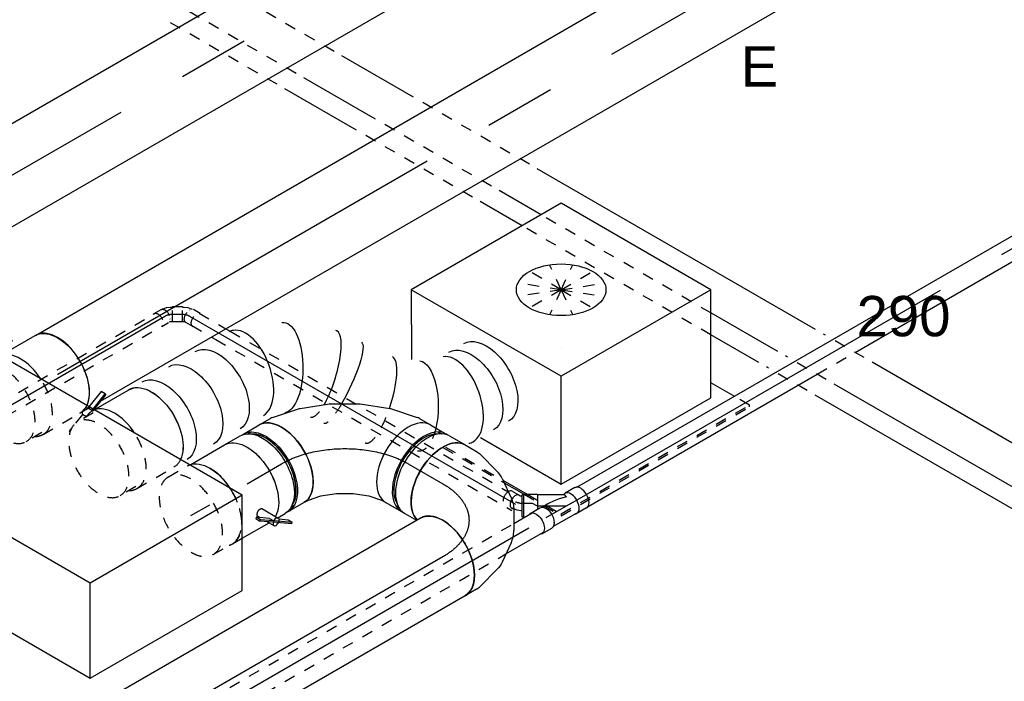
# Model space of a CAD drawing. Extents: x -329828 to 339781, y -55429 to 69176.
# Tile 58 of 140: x -36233 to -34035, y 35818 to 37294. Entities that reach past the tile are written whole.
import ezdxf
from ezdxf.enums import TextEntityAlignment as Align

# ---------------------------------------------------------------- set-up
doc = ezdxf.new("R2010")
doc.units = 0
doc.header["$LTSCALE"] = 50
doc.linetypes.add('CENTER2', pattern=[28.575, 19.05, -3.175, 3.175, -3.175])
doc.linetypes.add('STREEPJES', pattern=[0.1, 0.05, -0.05])
doc.layers.get('0').update_dxf_attribs({"linetype": 'CONTINUOUS'})
for name, color, linetype in [('EL6131--', 2, 'CONTINUOUS'), ('EM6131--', 1, 'CONTINUOUS'), ('WL524---_D', 153, 'CONTINUOUS'), ('WL524---_HARTLIJN', 8, 'CONTINUOUS'), ('WL570---_TOEVOER', 3, 'CONTINUOUS'), ('WL570---_TOEVOER_HL', 8, 'CONTINUOUS'), ('WL570---_TOEVOER_RST', 2, 'CONTINUOUS'), ('WL570---_TOEVOER_RST_HL', 1, 'CONTINUOUS'), ('WL5911--_D', 2, 'CONTINUOUS'), ('WM570---_TOEVOER_PR', 1, 'CONTINUOUS'), ('WM570---_TOEVOER_RST_PR', 1, 'CONTINUOUS')]:
    doc.layers.add(name, color=color, linetype=linetype)
doc.styles.add('BURO-018', font='ARIAL.TTF', dxfattribs={"height": 90})
doc.styles.add('BURO-025', font='ARIAL.TTF', dxfattribs={"height": 125})

# ---------------------------------------------------------------- blocks, each defined once
blk = doc.blocks.new('*U662')
at = {"color": 0, "ltscale": 10}
for p, q in [((12.2, 63.6, -4715), (1184.2, 63.6, -4715)), ((1329.6, 63.6, -4715), (1452.6, 63.6, -4715)), ((1939.5, 63.6, -4715), (2047.7, 63.6, -4715)), ((2366.3, 63.6, -4715), (2551.2, 63.6, -4715)), ((36.7, 21.2, -4715), (1159.7, 21.2, -4715)), ((1305.1, 21.2, -4715), (1477.1, 21.2, -4715)), ((1915, 21.2, -4715), (2023.2, 21.2, -4715)), ((2341.8, 21.2, -4715), (2526.7, 21.2, -4715)), ((-12.2, -63.6, -4715), (1110.8, -63.6, -4715)), ((1256.1, -63.6, -4715), (1974.2, -63.6, -4715)), ((2292.8, -63.6, -4715), (2477.7, -63.6, -4715))]:
    blk.add_line(p, q, dxfattribs=at)
at = {"color": 0, "linetype": 'STREEPJES', "ltscale": 10}
for p, q in [((1204.2, 63.6, -4715), (1309.6, 63.6, -4715)), ((1452.6, 63.6, -4715), (1939.5, 63.6, -4715)), ((2067.7, 63.6, -4715), (2346.3, 63.6, -4715)), ((2571.2, 63.6, -4715), (2849.8, 63.6, -4715)), ((1179.7, 21.2, -4715), (1285.1, 21.2, -4715)), ((1477.1, 21.2, -4715), (1915, 21.2, -4715)), ((2043.2, 21.2, -4715), (2321.8, 21.2, -4715)), ((2546.7, 21.2, -4715), (2825.3, 21.2, -4715)), ((1130.8, -63.6, -4715), (1236.1, -63.6, -4715)), ((1994.2, -63.6, -4715), (2272.8, -63.6, -4715)), ((2497.7, -63.6, -4715), (2776.3, -63.6, -4715))]:
    blk.add_line(p, q, dxfattribs=at)
at = {"layer": 'EM6131--', "color": 1, "style": 'BURO-018'}
blk.add_attdef('POSNR', text='', height=90, dxfattribs=at).set_placement((0, 0), align=Align.MIDDLE)
blk = doc.blocks.new('*U787')
at = {"color": 0, "ltscale": 10}
for p, q in [((29.9, 25, -4332.5), (8803.5, 25, -4332.5)), ((29.9, -25, -4332.5), (620.2, -25, -4332.5)), ((718.1, -25, -4332.5), (8803.5, -25, -4332.5))]:
    blk.add_line(p, q, dxfattribs=at)
at = {"color": 8, "linetype": 'STREEPJES', "ltscale": 10}
blk.add_line((620.2, -25, -4332.5), (718.1, -25, -4332.5), dxfattribs=at)
at = {"layer": 'WL524---_HARTLIJN', "linetype": 'CENTER2'}
blk.add_line((0, 0, -4332.5), (8824.2, 0, -4332.5), dxfattribs=at)
at = {"layer": 'WL524---_D', "color": 1, "style": 'BURO-018'}
blk.add_attdef('POSNR', text='', height=90, dxfattribs=at).set_placement((0, 0), align=Align.MIDDLE)
blk = doc.blocks.new('*U797')
at = {"color": 8, "linetype": 'STREEPJES', "ltscale": 10}
for p, q in [((15, 16, -3741), (84.4, 16, -3741)), ((95.5, 16, -3741), (811.7, 16, -3741)), ((15, -16, -3741), (65.9, -16, -3741)), ((76.8, -16, -3741), (839.8, -16, -3741))]:
    blk.add_line(p, q, dxfattribs=at)
at = {"color": 0, "ltscale": 10}
for p, q in [((84.4, 16, -3741), (95.5, 16, -3741)), ((65.9, -16, -3741), (76.8, -16, -3741))]:
    blk.add_line(p, q, dxfattribs=at)
at = {"layer": 'WL524---_HARTLIJN', "linetype": 'CENTER2'}
blk.add_line((0, 0, -3741), (839.8, 0, -3741), dxfattribs=at)
at = {"layer": 'WL524---_D', "color": 1, "style": 'BURO-018'}
blk.add_attdef('POSNR', text='', height=90, dxfattribs=at).set_placement((0, 0), align=Align.MIDDLE)
blk = doc.blocks.new('*U798')
at = {"color": 8, "linetype": 'STREEPJES', "ltscale": 10}
for p, q in [((4111.7, 25, -9124.1), (6643.6, 25, -9124.1)), ((4124.7, -25, -9124.1), (6594.5, -25, -9124.1))]:
    blk.add_line(p, q, dxfattribs=at)
at = {"color": 0, "ltscale": 10}
for p, q in [((6643.6, 25, -9124.1), (6691.2, 25, -9124.1)), ((6594.5, -25, -9124.1), (6691.2, -25, -9124.1))]:
    blk.add_line(p, q, dxfattribs=at)
at = {"layer": 'WL524---_HARTLIJN', "linetype": 'CENTER2'}
blk.add_line((0, 0, -9124.1), (6711.8, 0, -9124.1), dxfattribs=at)
at = {"layer": 'WL524---_D', "color": 1, "style": 'BURO-018'}
blk.add_attdef('POSNR', text='', height=90, dxfattribs=at).set_placement((0, 0), align=Align.MIDDLE)
blk = doc.blocks.new('*U799')
at = {"color": 0, "ltscale": 10}
for p, q in [((-7.9, 16, -4344.6), (-5.1, 16, -4344.6)), ((-5, 16, -4344.6), (3, 14.8, -4344.6)), ((3, 14.8, -4344.6), (3.3, 14.7, -4344.6)), ((3.3, 14.7, -4344.6), (10.6, 12.2, -4344.6)), ((-7.5, -16, -4344.6), (-4.4, -16.5, -4344.6)), ((-4.4, -16.5, -4344.6), (-2.2, -17.2, -4344.6)), ((-2.2, -17.2, -4344.6), (-1.5, -17.6, -4344.6)), ((14.2, -27.6, -4344.6), (-1.3, -18.6, -4344.6))]:
    blk.add_line(p, q, dxfattribs=at)
at = {"color": 8, "linetype": 'STREEPJES', "ltscale": 10}
for q in [(10.7, 12.2, -4344.6), (14.5, 10.1, -4344.6)]:
    blk.add_line((11.4, 11.9, -4344.6), q, dxfattribs=at)
for centre, start_param, end_param in [((7.1, -4.1, -4344.6), 4.679547, 6.59303), ((22.6, -13.1, -4344.6), 3.96055, 6.283185)]:
    blk.add_ellipse(centre, major_axis=(8.4, 14.5), ratio=0.57735, start_param=start_param, end_param=end_param, dxfattribs=at)
at = {"color": 0, "ltscale": 10}
for centre, start_param, end_param in [((7.1, -4.1, -4344.6), 2.879075, 4.679547), ((22.6, -13.1, -4344.6), 3.141593, 3.96055)]:
    blk.add_ellipse(centre, major_axis=(8.4, 14.5), ratio=0.57735, start_param=start_param, end_param=end_param, dxfattribs=at)
at = {"layer": 'WL524---_HARTLIJN', "linetype": 'CENTER2'}
blk.add_line((-31, 0, -4344.6), (-9.2, 0, -4344.6), dxfattribs=at)
at = {"layer": 'WL524---_HARTLIJN', "linetype": 'CENTER2', "extrusion": (-1.2326e-32, 1.92271e-48, -1)}
blk.add_ellipse((-9.2, -12.8, -4344.6), major_axis=(-22.2, 0), ratio=0.57735, start_param=1.570796, end_param=2.356194, dxfattribs=at)
at = {"layer": 'WL524---_D', "color": 1, "style": 'BURO-018'}
blk.add_attdef('POSNR', text='', height=90, dxfattribs=at).set_placement((0, 0), align=Align.MIDDLE)
blk = doc.blocks.new('*U800')
at = {"color": 0, "ltscale": 10}
for p, q in [((31, 25, -4340.6), (34.1, 25, -4340.6)), ((34.1, 25, -4340.6), (34.1, -25, -4340.6)), ((31, -25, -4340.6), (34.1, -25, -4340.6))]:
    blk.add_line(p, q, dxfattribs=at)
at = {"layer": 'WL524---_HARTLIJN', "linetype": 'CENTER2'}
blk.add_line((0, 0, -4340.6), (11, -5.7, -4340.6), dxfattribs=at)
at = {"layer": 'WL524---_D', "color": 1, "style": 'BURO-018'}
blk.add_attdef('POSNR', text='', height=90, dxfattribs=at).set_placement((0, 0), align=Align.MIDDLE)
blk = doc.blocks.new('*U801')
at = {"color": 0, "ltscale": 10}
for p, q in [((-36.7, 26.2, -4340.6), (-11.4, 26.2, -4340.6)), ((-10.4, 25, -4340.6), (48.5, 25, -4340.6)), ((78.4, 26.2, -4340.6), (53.1, 26.2, -4340.6)), ((42.4, 18.6, -4340.6), (41.8, 17.7, -4340.6)), ((42.4, -18.6, -4340.6), (41.8, -17.7, -4340.6)), ((-36.7, -26.3, -4340.6), (-11.4, -26.3, -4340.6)), ((-10.4, -25, -4340.6), (-6.7, -25, -4340.6)), ((-7.3, -24.6, -4340.6), (42.7, -53.5, -4340.6)), ((34.8, -25, -4340.6), (48.5, -25, -4340.6)), ((43.2, -55.2, -4340.6), (59.9, -26.3, -4340.6)), ((78.4, -26.3, -4340.6), (53.1, -26.3, -4340.6)), ((70, -70.7, -4340.6), (96.3, -25.3, -4340.6)), ((43.2, -55.2, -4340.6), (42.7, -53.5, -4340.6)), ((70, -70.7, -4340.6), (43.2, -55.2, -4340.6))]:
    blk.add_line(p, q, dxfattribs=at)
for centre, major_axis, ratio, start_param, end_param in [((-36.7, 0, -4340.6), (0, -26.2), 0.57735, 3.141593, 6.283185), ((-11.4, 0, -4340.6), (0, -26.2), 0.57735, 2.831748, 6.59303), ((0, 0, -4340.6), (-60.1, 16.1), 0.317837, 1.485837, 2.548239), ((0, 0, -4340.6), (-6.7, -24.9), 0.317837, 5.582746, 6.198226)]:
    blk.add_ellipse(centre, major_axis=major_axis, ratio=ratio, start_param=start_param, end_param=end_param, dxfattribs=at)
at = {"color": 0, "ltscale": 10, "extrusion": (1.72974e-16, 1.56528e-16, -1)}
for centre, start_param, end_param in [((53.1, 0, -4340.6), 0, 3.141593), ((78.4, 0, -4340.6), 0, 3.451437), ((78.4, 0, -4340.6), 5.973341, 6.280044)]:
    blk.add_ellipse(centre, major_axis=(0, -26.2), ratio=0.57735, start_param=start_param, end_param=end_param, dxfattribs=at)
at = {"layer": 'WL524---_HARTLIJN', "linetype": 'CENTER2'}
for p, q in [((-11.4, 0, -4340.6), (53.1, 0, -4340.6)), ((0, 0, -4340.6), (56.3, -32.5, -4340.6))]:
    blk.add_line(p, q, dxfattribs=at)
at = {"layer": 'WL524---_D', "color": 1, "style": 'BURO-018'}
blk.add_attdef('POSNR', text='', height=90, dxfattribs=at).set_placement((0, 0), align=Align.MIDDLE)
blk = doc.blocks.new('*U802')
at = {"color": 0, "ltscale": 10}
for p, q in [((-225.4, 278.6, -3852.9), (-303.1, 143.9, -3852.9)), ((160.8, 278.6, -3852.9), (-225.4, 278.6, -3852.9)), ((-32.3, -55.9, -3852.9), (-225.4, 278.6, -3852.9)), ((354, -55.9, -3852.9), (160.8, 278.6, -3852.9)), ((-152.7, -264.5, -3852.9), (-32.3, -55.9, -3852.9)), ((354, -55.9, -3852.9), (-32.3, -55.9, -3852.9)), ((233.5, -264.5, -3852.9), (354, -55.9, -3852.9)), ((-256.8, -84.1, -3852.9), (-152.7, -264.5, -3852.9)), ((-260.8, -191.8, -3852.9), (-229.5, -246, -3852.9)), ((-261.3, -197.9, -3852.9), (-235.6, -242.5, -3852.9)), ((280.3, -287.5, -3852.9), (250.3, -235.5, -3852.9)), ((-152.7, -264.5, -3852.9), (233.5, -264.5, -3852.9))]:
    blk.add_line(p, q, dxfattribs=at)
at = {"color": 8, "linetype": 'STREEPJES', "ltscale": 10}
for p, q in [((64.3, 111.4, -3852.9), (23.5, 182.1, -3852.9)), ((64.3, 111.4, -3852.9), (-11.9, 172.6, -3852.9)), ((64.3, 111.4, -3852.9), (69.8, 172.6, -3852.9)), ((64.3, 111.4, -3852.9), (-26.8, 146.7, -3852.9)), ((64.3, 111.4, -3852.9), (114.6, 146.7, -3852.9)), ((64.3, 111.4, -3852.9), (-17.4, 111.4, -3852.9)), ((64.3, 111.4, -3852.9), (14, 76, -3852.9)), ((64.3, 111.4, -3852.9), (58.8, 50.1, -3852.9)), ((64.3, 111.4, -3852.9), (105.1, 40.7, -3852.9)), ((64.3, 111.4, -3852.9), (140.5, 50.1, -3852.9)), ((64.3, 111.4, -3852.9), (155.4, 76, -3852.9)), ((64.3, 111.4, -3852.9), (145.9, 111.4, -3852.9)), ((-340.1, -61.5, -3852.9), (-261.3, -197.9, -3852.9)), ((-334.9, -63.5, -3852.9), (-260.8, -191.8, -3852.9)), ((-235.6, -242.5, -3852.9), (-187.8, -325.3, -3852.9)), ((-229.5, -246, -3852.9), (-185.8, -321.7, -3852.9)), ((300.1, -321.7, -3852.9), (280.3, -287.5, -3852.9)), ((-185.8, -321.7, -3852.9), (-187.8, -325.3, -3852.9)), ((-187.8, -325.3, -3852.9), (298, -325.3, -3852.9)), ((-185.8, -321.7, -3852.9), (300.1, -321.7, -3852.9)), ((298, -325.3, -3852.9), (300.1, -321.7, -3852.9))]:
    blk.add_line(p, q, dxfattribs=at)
at = {"color": 0, "ltscale": 10}
blk.add_ellipse((64.3, 111.4, -3852.9), major_axis=(86.6, -50), ratio=0.57735, dxfattribs=at)
at = {"layer": 'WL570---_TOEVOER_RST_HL', "linetype": 'CENTER2'}
blk.add_circle((0, 0, -3852.9), 0.075, dxfattribs=at)
at = {"layer": 'WL570---_TOEVOER_RST', "color": 1, "style": 'BURO-018'}
for tag in ['MC', 'Q']:
    blk.add_attdef(tag, text='', height=90, dxfattribs=at).set_placement((0, 0), align=Align.MIDDLE)
at = {"layer": 'WM570---_TOEVOER_RST_PR', "color": 1, "style": 'BURO-018'}
blk.add_attdef('POSNR', text='', height=90, dxfattribs=at).set_placement((0, 0), align=Align.MIDDLE)
blk = doc.blocks.new('*U803')
at = {"color": 8, "linetype": 'STREEPJES', "ltscale": 10}
for p, q in [((-9, 16, -3735.2), (-5.1, 16, -3735.2)), ((-5, 16, -3735.2), (3, 14.8, -3735.2)), ((3.3, 14.7, -3735.2), (3, 14.8, -3735.2)), ((3.3, 14.7, -3735.2), (10.7, 12.2, -3735.2)), ((7.1, 9.6, -3735.2), (6.5, 9.3, -3735.2)), ((10.7, 12.2, -3735.2), (11.4, 11.9, -3735.2)), ((11.4, 11.9, -3735.2), (12.5, 11.3, -3735.2)), ((31, 1.5, -3735.2), (15.5, 10.5, -3735.2)), ((-9, -16, -3735.2), (-7.5, -16, -3735.2)), ((-7.5, -16, -3735.2), (-4.4, -16.5, -3735.2)), ((-4.8, -10.9, -3735.2), (-4.8, -10.3, -3735.2)), ((-4.4, -16.5, -3735.2), (-3.2, -16.9, -3735.2)), ((14.2, -27.6, -3735.2), (-1.3, -18.6, -3735.2))]:
    blk.add_line(p, q, dxfattribs=at)
at = {"color": 8, "linetype": 'STREEPJES', "ltscale": 10, "extrusion": (-3.69779e-32, -2.73691e-48, -1)}
for centre, start_param, end_param in [((7.1, -4.1, -3735.2), 0, 3.141593), ((22.6, -13.1, -3735.2), 0, 3.451437), ((22.6, -13.1, -3735.2), 5.973341, 6.280044)]:
    blk.add_ellipse(centre, major_axis=(-8.4, -14.5), ratio=0.57735, start_param=start_param, end_param=end_param, dxfattribs=at)
at = {"layer": 'WL524---_HARTLIJN', "linetype": 'CENTER2'}
blk.add_line((-31, 0, -3735.2), (-9.2, 0, -3735.2), dxfattribs=at)
at = {"layer": 'WL524---_HARTLIJN', "linetype": 'CENTER2', "extrusion": (-3.69779e-32, -2.31571e-48, -1)}
blk.add_ellipse((-9.2, -12.8, -3735.2), major_axis=(22.2, 0), ratio=0.57735, start_param=4.712389, end_param=5.497787, dxfattribs=at)
at = {"layer": 'WL524---_D', "color": 1, "style": 'BURO-018'}
blk.add_attdef('POSNR', text='', height=90, dxfattribs=at).set_placement((0, 0), align=Align.MIDDLE)
blk = doc.blocks.new('*U804')
at = {"color": 8, "linetype": 'STREEPJES', "ltscale": 10}
for p, q in [((-26.1, 16.8, -3735.2), (-8.2, 16.8, -3735.2)), ((-5.2, 16, -3735.2), (-3.9, 16, -3735.2)), ((-3.1, 15.9, -3735.2), (-3.9, 16, -3735.2)), ((-3.1, 15.9, -3735.2), (4.5, 14.4, -3735.2)), ((-1.3, 11.9, -3735.2), (-1, 11.3, -3735.2)), ((0.3, -19.5, -3735.2), (17.1, 9.5, -3735.2)), ((4.5, 14.4, -3735.2), (4.8, 14.3, -3735.2)), ((4.8, 14.3, -3735.2), (12.4, 11.3, -3735.2)), ((12.4, 11.3, -3735.2), (16, 9.3, -3735.2)), ((17.1, 9.5, -3735.2), (16, 9.3, -3735.2)), ((36.1, -1.5, -3735.2), (17.1, 9.5, -3735.2)), ((-26.1, -16.8, -3735.2), (-8.2, -16.8, -3735.2)), ((-5.6, -16.2, -3735.2), (-4.4, -16.5, -3735.2)), ((-4.4, -16.5, -3735.2), (-1.5, -17.6, -3735.2)), ((-1.5, -17.6, -3735.2), (0, -18.5, -3735.2)), ((-1.3, -11.9, -3735.2), (-1, -11.3, -3735.2)), ((0.3, -19.5, -3735.2), (0, -18.5, -3735.2)), ((19.3, -30.5, -3735.2), (0.3, -19.5, -3735.2)), ((19.3, -30.5, -3735.2), (36.1, -1.5, -3735.2))]:
    blk.add_line(p, q, dxfattribs=at)
at = {"color": 8, "linetype": 'STREEPJES', "ltscale": 10, "extrusion": (-1.25896e-16, -1.1961e-16, -1)}
for centre, start_param, end_param in [((-26.1, 0, -3735.2), 0, 3.451437), ((-26.1, 0, -3735.2), 5.973341, 6.280044), ((-8.2, 0, -3735.2), 0, 3.141593)]:
    blk.add_ellipse(centre, major_axis=(0, 16.8), ratio=0.57735, start_param=start_param, end_param=end_param, dxfattribs=at)
at = {"layer": 'WL524---_HARTLIJN', "linetype": 'CENTER2', "extrusion": (-1.25896e-16, -1.1961e-16, -1)}
blk.add_ellipse((1.6, -15.7, -3735.2), major_axis=(19.2, -11.1), ratio=0.57735, start_param=3.926991, end_param=4.712389, dxfattribs=at)
at = {"layer": 'WL524---_D', "color": 1, "style": 'BURO-018'}
blk.add_attdef('POSNR', text='', height=90, dxfattribs=at).set_placement((0, 0), align=Align.MIDDLE)
blk = doc.blocks.new('*U805')
at = {"color": 8, "linetype": 'STREEPJES', "ltscale": 10}
for p, q in [((20.9, 16, -4192.9), (624, 16, -4192.9)), ((20.9, -16, -4192.9), (624, -16, -4192.9))]:
    blk.add_line(p, q, dxfattribs=at)
at = {"layer": 'WL524---_HARTLIJN', "linetype": 'CENTER2'}
blk.add_line((0, 0, -4192.9), (639, 0, -4192.9), dxfattribs=at)
at = {"layer": 'WL524---_D', "color": 1, "style": 'BURO-018'}
blk.add_attdef('POSNR', text='', height=90, dxfattribs=at).set_placement((0, 0), align=Align.MIDDLE)
blk = doc.blocks.new('*U806')
at = {"color": 0, "ltscale": 10}
for p, q in [((0, 100, -4253.4), (3193, 100, -4253.4)), ((52.7, -100, -4253.4), (3193, -100, -4253.4))]:
    blk.add_line(p, q, dxfattribs=at)
at = {"color": 8, "linetype": 'STREEPJES', "ltscale": 10}
blk.add_line((0, -100, -4253.4), (52.7, -100, -4253.4), dxfattribs=at)
at = {"color": 0, "ltscale": 10}
blk.add_ellipse((0, 0, -4253.4), major_axis=(0, 100), ratio=0.57735, start_param=3.516898, end_param=6.283185, dxfattribs=at)
at = {"color": 8, "linetype": 'STREEPJES', "ltscale": 10}
blk.add_ellipse((0, 0, -4253.4), major_axis=(0, 100), ratio=0.57735, start_param=3.141593, end_param=3.516898, dxfattribs=at)
at = {"layer": 'WL570---_TOEVOER_HL', "linetype": 'CENTER2'}
blk.add_line((0, 0, -4253.4), (3193, 0, -4253.4), dxfattribs=at)
at = {"layer": 'WM570---_TOEVOER_PR', "color": 1, "style": 'BURO-018'}
blk.add_attdef('POSNR', text='', height=90, dxfattribs=at).set_placement((0, 0), align=Align.MIDDLE)
blk = doc.blocks.new('*U847')
at = {"color": 0, "ltscale": 10}
for p, q in [((0, 100, -4830.2), (1486.1, 100, -4830.2)), ((0, -100, -4830.2), (1486.1, -100, -4830.2))]:
    blk.add_line(p, q, dxfattribs=at)
at = {"color": 0, "ltscale": 10, "extrusion": (6.4407e-18, -6.78173e-17, -1)}
blk.add_ellipse((0, 0, -4830.2), major_axis=(0, -100), ratio=0.57735, start_param=0, end_param=3.141593, dxfattribs=at)
at = {"color": 0, "ltscale": 10}
blk.add_ellipse((1486.1, 0, -4830.2), major_axis=(0, -100), ratio=0.57735, start_param=3.141593, end_param=6.283185, dxfattribs=at)
at = {"layer": 'WL570---_TOEVOER_HL', "linetype": 'CENTER2'}
blk.add_line((0, 0, -4830.2), (1486.1, 0, -4830.2), dxfattribs=at)
at = {"layer": 'WM570---_TOEVOER_PR', "color": 1, "style": 'BURO-018'}
blk.add_attdef('POSNR', text='', height=90, dxfattribs=at).set_placement((0, 0), align=Align.MIDDLE)
blk = doc.blocks.new('*U848')
at = {"color": 0, "ltscale": 10}
for p, q in [((-163.3, 100, -4714.7), (-134.2, 100, -4714.7)), ((-123.3, 98.6, -4714.7), (-72.6, 85, -4714.7)), ((-54.5, 76.5, -4714.7), (-15.6, 49.2, -4714.7)), ((3.5, 28.3, -4714.7), (26.3, -11.2, -4714.7)), ((34.8, -38.1, -4714.7), (39, -85.5, -4714.7)), ((37.3, -105.4, -4714.7), (23.7, -156, -4714.7)), ((19.5, -166.2, -4714.7), (5, -191.4, -4714.7))]:
    blk.add_line(p, q, dxfattribs=at)
at = {"color": 0, "ltscale": 10, "extrusion": (5.55112e-17, -9.61481e-17, -1)}
for centre, major_axis, ratio, start_param, end_param in [((-163.3, 0, -4714.7), (0, -100), 0.57735, 0.159548, 3.141593), ((-141.8, 0, -4714.7), (13.1, 99.6), 0.646887, 6.198226, 6.368145), ((-79.3, -28.3, -4714.7), (-74.4, -68.1), 0.803023, 2.966153, 3.317032), ((-61.3, -86.8, -4714.7), (100.3, -8.7), 0.750739, 6.150885, 6.415485)]:
    blk.add_ellipse(centre, major_axis=major_axis, ratio=ratio, start_param=start_param, end_param=end_param, dxfattribs=at)
at = {"color": 0, "ltscale": 10}
for centre, major_axis, ratio, start_param, end_param in [((-105.8, -9.6, -4714.7), (42.6, 91.2), 0.750739, 6.150885, 6.415485), ((-64.1, -54.6, -4714.7), (-96.1, -30.4), 0.803023, 2.966153, 3.317032), ((-81.6, -141.4, -4714.7), (-86.6, 50), 0.57735, 3.141593, 6.283185), ((-70.9, -122.8, -4714.7), (92.8, -38.5), 0.646887, 6.198226, 6.368145)]:
    blk.add_ellipse(centre, major_axis=major_axis, ratio=ratio, start_param=start_param, end_param=end_param, dxfattribs=at)
at = {"layer": 'WL570---_TOEVOER_HL', "linetype": 'CENTER2', "extrusion": (5.55112e-17, -9.61481e-17, -1)}
blk.add_ellipse((-244.9, -141.4, -4714.7), major_axis=(173.2, 100), ratio=0.57735, start_param=5.497787, end_param=7.068583, dxfattribs=at)
at = {"layer": 'WM570---_TOEVOER_PR', "color": 1, "style": 'BURO-018'}
blk.add_attdef('POSNR', text='', height=90, dxfattribs=at).set_placement((0, 0), align=Align.MIDDLE)
blk = doc.blocks.new('*U849')
at = {"color": 0, "ltscale": 10}
for p, q in [((-44.5, 100, -4567.8), (-4.1, 100, -4567.8)), ((4.1, 100, -4567.8), (44.5, 100, -4567.8)), ((-44.5, -100, -4567.8), (-4.1, -100, -4567.8)), ((4.1, -100, -4567.8), (34.6, -100, -4567.8))]:
    blk.add_line(p, q, dxfattribs=at)
for centre, major_axis, start_param, end_param in [((-44.5, 0, -4567.8), (0, -100), 3.141593, 6.283185), ((-4.1, 0, -4567.8), (0, -100), 3.141593, 6.353955), ((-4.1, 0, -4567.8), (0, -95), 3.434174, 5.990604), ((4.1, 0, -4567.8), (0, -100), 3.141593, 6.283185), ((44.5, 0, -4567.8), (0, -100), 3.141593, 6.123637), ((-4.1, 0, -4567.8), (0, -100), 3.070823, 3.138451)]:
    blk.add_ellipse(centre, major_axis=major_axis, ratio=0.57735, start_param=start_param, end_param=end_param, dxfattribs=at)
at = {"layer": 'WL570---_TOEVOER_HL', "linetype": 'CENTER2'}
blk.add_line((-44.5, 0, -4567.8), (44.5, 0, -4567.8), dxfattribs=at)
at = {"layer": 'WM570---_TOEVOER_PR', "color": 1, "style": 'BURO-018'}
blk.add_attdef('POSNR', text='', height=90, dxfattribs=at).set_placement((0, 0), align=Align.MIDDLE)
blk = doc.blocks.new('*U850')
at = {"color": 0, "ltscale": 10}
for p, q in [((-185.7, 95, -4420.8), (-193.9, 95, -4420.8)), ((-163.3, 100, -4420.8), (-134.2, 100, -4420.8)), ((-129.2, 99.5, -4420.8), (-67.2, 86.8, -4420.8)), ((-65.6, 86.3, -4420.8), (-3.5, 62.2, -4420.8)), ((-3.3, 62.1, -4420.8), (-3.5, 62.2, -4420.8)), ((-3.3, 62.1, -4420.8), (55.5, 28.2, -4420.8)), ((55.6, 28.1, -4420.8), (55.5, 28.2, -4420.8)), ((55.6, 28.1, -4420.8), (107.6, -13.7, -4420.8)), ((108.8, -14.8, -4420.8), (150.8, -62.1, -4420.8)), ((153.7, -66.2, -4420.8), (168.3, -91.4, -4420.8)), ((-185.7, -95, -4420.8), (-193.9, -95, -4420.8)), ((-163.3, -100, -4420.8), (-151.9, -100, -4420.8)), ((-151.9, -100, -4420.8), (-123, -105.9, -4420.8)), ((-123, -105.9, -4420.8), (-90.1, -118.7, -4420.8)), ((-90.1, -118.7, -4420.8), (-57.8, -137.3, -4420.8)), ((175.1, -113.3, -4420.8), (179.2, -120.4, -4420.8)), ((-57.8, -137.3, -4420.8), (-30.2, -159.5, -4420.8)), ((-30.2, -159.5, -4420.8), (-10.6, -181.6, -4420.8)), ((-10.6, -181.6, -4420.8), (-5, -191.4, -4420.8)), ((10.6, -208.3, -4420.8), (14.7, -215.4, -4420.8))]:
    blk.add_line(p, q, dxfattribs=at)
for centre, major_axis, ratio, start_param, end_param in [((-203.7, 0, -4420.8), (0, 95), 0.57735, 3.434174, 5.990604), ((-163.3, 0, -4420.8), (0, 100), 0.57735, 3.141593, 6.283185), ((-141.8, 0, -4420.8), (10.1, 99.9), 0.497511, 6.232846, 6.333525), ((81.6, -141.4, -4420.8), (-86.6, -50), 0.57735, 3.141593, 6.283185), ((70.9, -122.8, -4420.8), (81.4, 58.7), 0.497511, 6.232846, 6.333525), ((101.9, -176.4, -4420.8), (-82.3, -47.5), 0.57735, 3.434174, 5.990604)]:
    blk.add_ellipse(centre, major_axis=major_axis, ratio=ratio, start_param=start_param, end_param=end_param, dxfattribs=at)
at = {"color": 0, "ltscale": 10, "extrusion": (-1.25896e-16, -1.1961e-16, -1)}
for centre, major_axis, start_param, end_param in [((-94.7, -9.6, -4420.8), (28.3, 96.2), 6.256783, 6.309588), ((39, -86.8, -4420.8), (-69.2, -72.6), 3.11519, 3.167995)]:
    blk.add_ellipse(centre, major_axis=major_axis, ratio=0.313149, start_param=start_param, end_param=end_param, dxfattribs=at)
at = {"layer": 'WL570---_TOEVOER_HL', "linetype": 'CENTER2', "extrusion": (-1.25896e-16, -1.1961e-16, -1)}
blk.add_ellipse((-81.6, -141.4, -4420.8), major_axis=(173.2, -100), ratio=0.57735, start_param=3.926991, end_param=5.497787, dxfattribs=at)
at = {"layer": 'WM570---_TOEVOER_PR', "color": 1, "style": 'BURO-018'}
blk.add_attdef('POSNR', text='', height=90, dxfattribs=at).set_placement((0, 0), align=Align.MIDDLE)
blk = doc.blocks.new('*U851')
at = {"color": 0, "ltscale": 10}
for p, q in [((-44.5, 100, -4567.8), (-4.1, 100, -4567.8)), ((4.1, 100, -4567.8), (44.5, 100, -4567.8)), ((-23.1, -100, -4567.8), (-4.1, -100, -4567.8)), ((4.1, -100, -4567.8), (44.5, -100, -4567.8))]:
    blk.add_line(p, q, dxfattribs=at)
at = {"color": 0, "ltscale": 10, "extrusion": (-4.26297e-17, -1.03585e-16, -1)}
for centre, major_axis, start_param, end_param in [((-44.5, 0, -4567.8), (0, 100), 0, 2.817169), ((-4.1, 0, -4567.8), (0, 100), 0, 3.141593), ((4.1, 0, -4567.8), (0, 100), 0, 3.212362), ((4.1, 0, -4567.8), (0, 100), 6.212416, 6.280044), ((4.1, 0, -4567.8), (0, 95), 0.292582, 2.849011), ((44.5, 0, -4567.8), (0, 100), 0, 3.141593)]:
    blk.add_ellipse(centre, major_axis=major_axis, ratio=0.57735, start_param=start_param, end_param=end_param, dxfattribs=at)
at = {"layer": 'WL570---_TOEVOER_HL', "linetype": 'CENTER2'}
blk.add_line((-44.5, 0, -4567.8), (44.5, 0, -4567.8), dxfattribs=at)
at = {"layer": 'WM570---_TOEVOER_PR', "color": 1, "style": 'BURO-018'}
blk.add_attdef('POSNR', text='', height=90, dxfattribs=at).set_placement((0, 0), align=Align.MIDDLE)
blk = doc.blocks.new('*U852')
at = {"color": 2, "ltscale": 10}
for p, q in [((-39.9, 100, -4632.8), (47.5, 100, -4632.8)), ((49.1, -65.7, -4632.8), (69.6, -101.2, -4632.8)), ((27.8, -75, -4632.8), (25.3, -77.1, -4632.8)), ((25.3, -77.1, -4632.8), (30.7, -86.5, -4632.8)), ((52.3, -92.2, -4632.8), (27.8, -75, -4632.8)), ((33.2, -84.5, -4632.8), (27.8, -75, -4632.8)), ((30.7, -86.5, -4632.8), (33.2, -84.5, -4632.8)), ((55.2, -103.7, -4632.8), (30.7, -86.5, -4632.8)), ((32.1, -74.9, -4632.8), (35.1, -80.2, -4632.8)), ((57.2, -101.3, -4632.8), (33.2, -84.5, -4632.8)), ((-22.6, -100, -4632.8), (46.5, -100, -4632.8)), ((44.2, -96, -4632.8), (46.5, -100, -4632.8)), ((46.5, -100, -4632.8), (52.8, -110.9, -4632.8)), ((52.3, -92.2, -4632.8), (57.7, -101.7, -4632.8)), ((55.2, -103.7, -4632.8), (57.7, -101.7, -4632.8)), ((89.2, -127.7, -4632.8), (55.2, -103.7, -4632.8)), ((57.7, -101.7, -4632.8), (57.2, -101.3, -4632.8)), ((91.8, -125.6, -4632.8), (57.7, -101.7, -4632.8)), ((86.3, -116.2, -4632.8), (69.8, -104.6, -4632.8)), ((91.8, -125.6, -4632.8), (86.3, -116.2, -4632.8)), ((89.2, -127.7, -4632.8), (91.8, -125.6, -4632.8))]:
    blk.add_line(p, q, dxfattribs=at)
at = {"color": 8, "linetype": 'STREEPJES', "ltscale": 10}
blk.add_line((-47.5, -100, -4632.8), (-22.6, -100, -4632.8), dxfattribs=at)
at = {"color": 2, "ltscale": 10, "extrusion": (-1.02589e-16, 1.55378e-16, -1)}
blk.add_ellipse((47.5, 0, -4632.8), major_axis=(0, 100), ratio=0.57735, start_param=0, end_param=2.817169, dxfattribs=at)
at = {"color": 2, "ltscale": 10}
for centre, major_axis, start_param, end_param in [((-47.5, 0, -4632.8), (0, 100), 4.80898, 5.504969), ((61.2, -106.1, -4632.8), (-8.4, -4.85), 3.141593, 6.283185), ((61.2, -106.1, -4632.8), (-8.4, -4.85), 0, 3.141593)]:
    blk.add_ellipse(centre, major_axis=major_axis, ratio=0.57735, start_param=start_param, end_param=end_param, dxfattribs=at)
at = {"color": 8, "linetype": 'STREEPJES', "ltscale": 10}
for start_param, end_param in [(3.141593, 4.80898), (2.998946, 3.141593)]:
    blk.add_ellipse((-47.5, 0, -4632.8), major_axis=(0, 100), ratio=0.57735, start_param=start_param, end_param=end_param, dxfattribs=at)
at = {"color": 2, "ltscale": 10}
blk.add_spline([(32.1, -74.9, -4632.8), (32, -74.4, -4632.8), (31.9, -73.8, -4632.8), (32, -73.2, -4632.8), (32.1, -72.6, -4632.8), (32.3, -71.9, -4632.8), (32.6, -71.2, -4632.8), (33, -70.5, -4632.8), (33.5, -69.8, -4632.8), (34, -69.1, -4632.8), (34.6, -68.5, -4632.8), (35.2, -67.8, -4632.8), (36, -67.1, -4632.8), (36.7, -66.5, -4632.8), (37.5, -66, -4632.8), (38.3, -65.4, -4632.8), (39.2, -65, -4632.8), (40.1, -64.6, -4632.8), (41, -64.2, -4632.8), (41.8, -63.9, -4632.8), (42.7, -63.7, -4632.8), (43.6, -63.6, -4632.8), (44.4, -63.5, -4632.8), (45.2, -63.5, -4632.8), (45.9, -63.6, -4632.8), (46.6, -63.8, -4632.8), (47.3, -64.1, -4632.8), (47.9, -64.4, -4632.8), (48.4, -64.8, -4632.8), (48.8, -65.2, -4632.8), (49.1, -65.7, -4632.8)], degree=3, dxfattribs=at)
at = {"layer": 'WL570---_TOEVOER', "color": 1, "style": 'BURO-018'}
blk.add_attdef('I', text='', height=90, dxfattribs=at).set_placement((0, 0), align=Align.MIDDLE)
at = {"layer": 'WM570---_TOEVOER_PR', "color": 1, "style": 'BURO-018'}
blk.add_attdef('POSNR', text='', height=90, dxfattribs=at).set_placement((0, 0), align=Align.MIDDLE)
blk = doc.blocks.new('*U853')
at = {"color": 0, "ltscale": 10, "extrusion": (-4.26297e-17, -1.03585e-16, -1)}
for centre, major_axis, ratio, start_param, end_param in [((0, 0, -4424.8), (0, 100), 0.57735, 0, 2.758994), ((34.2, 0, -4424.8), (0, 100), 0.57735, 0, 3.141593), ((102.5, 0, -4424.8), (0, 100), 0.57735, 0, 3.141593), ((170.8, 0, -4424.8), (0, 100), 0.57735, 0, 3.141593), ((323.1, -29.8, -4424.8), (50.3, 87.6), 0.432806, 6.214229, 9.355821), ((420.6, -125.3, -4424.8), (81.8, 57.5), 0.196232, 0, 2.019101), ((542, -255.1, -4424.8), (-50.3, -87.6), 0.432806, 3.210549, 5.221274), ((660.2, -284.9, -4424.8), (0, 100), 0.57735, 0, 3.141593), ((698.9, -284.9, -4424.8), (0, 100), 0.57735, 0, 3.141593)]:
    blk.add_ellipse(centre, major_axis=major_axis, ratio=ratio, start_param=start_param, end_param=end_param, dxfattribs=at)
at = {"color": 0, "ltscale": 10}
for centre, major_axis, ratio, start_param, end_param in [((244.5, 0, -4424.8), (-18.3, -99.5), 0.538045, 0.098374, 3.043219), ((244.5, 0, -4424.8), (-18.3, -99.5), 0.538045, 3.043219, 3.239966), ((393.3, -86.5, -4424.8), (-73.7, -68.9), 0.282677, 0.86866, 3.101897), ((393.3, -86.5, -4424.8), (-73.7, -68.9), 0.282677, 3.101897, 3.181288), ((471.9, -198.4, -4424.8), (73.7, 68.9), 0.282677, 4.598103, 6.24349), ((620.6, -284.9, -4424.8), (18.3, 99.5), 0.538045, 3.239966, 6.184812), ((620.6, -284.9, -4424.8), (18.3, 99.5), 0.538045, 3.043219, 3.239966)]:
    blk.add_ellipse(centre, major_axis=major_axis, ratio=ratio, start_param=start_param, end_param=end_param, dxfattribs=at)
at = {"color": 8, "linetype": 'STREEPJES', "ltscale": 10, "extrusion": (-4.26297e-17, -1.03585e-16, -1)}
for centre, major_axis, ratio, start_param, end_param in [((0, 0, -4424.8), (0, 100), 0.57735, 2.758994, 3.141593), ((420.6, -125.3, -4424.8), (81.8, 57.5), 0.196232, 2.019101, 3.141593), ((542, -255.1, -4424.8), (-50.3, -87.6), 0.432806, 5.221274, 6.352142)]:
    blk.add_ellipse(centre, major_axis=major_axis, ratio=ratio, start_param=start_param, end_param=end_param, dxfattribs=at)
at = {"color": 8, "linetype": 'STREEPJES', "ltscale": 10}
for centre, major_axis, start_param, end_param in [((393.3, -86.5, -4424.8), (-73.7, -68.9), 0.039695, 0.86866), ((471.9, -198.4, -4424.8), (73.7, 68.9), 3.181288, 4.598103), ((471.9, -198.4, -4424.8), (73.7, 68.9), 3.101897, 3.181288)]:
    blk.add_ellipse(centre, major_axis=major_axis, ratio=0.282677, start_param=start_param, end_param=end_param, dxfattribs=at)
at = {"layer": 'WM570---_TOEVOER_PR', "color": 1, "style": 'BURO-018'}
blk.add_attdef('POSNR', text='', height=90, dxfattribs=at).set_placement((0, 0), align=Align.MIDDLE)
blk = doc.blocks.new('*U854')
at = {"color": 8, "linetype": 'STREEPJES', "ltscale": 10}
for p, q in [((-46.5, 100, -4458.4), (-52.8, 110.9, -4458.4)), ((-49.1, 111.8, -4458.4), (-52.6, 110.5, -4458.4)), ((-105.7, 89.9, -4458.4), (-114.4, 86.5, -4458.4)), ((-70, 103.7, -4458.4), (-94, 94.4, -4458.4)), ((-47.5, 95, -4458.4), (-87.9, 95, -4458.4)), ((-65.1, 95.2, -4458.4), (-70, 103.7, -4458.4)), ((-47.5, 100, -4458.4), (-46.5, 100, -4458.4)), ((-47.1, 101.1, -4458.4), (-43.6, 102.4, -4458.4)), ((-46.5, 100, -4458.4), (-42.2, 100, -4458.4)), ((-42.6, 100.7, -4458.4), (-44.4, 100, -4458.4)), ((-114.4, 86.5, -4458.4), (-114.2, 84.5, -4458.4)), ((-113.1, 84.4, -4458.4), (-114.4, 86.5, -4458.4)), ((-114.2, 84.5, -4458.4), (-113.8, 83.8, -4458.4)), ((-47.5, -95, -4458.4), (-87.9, -95, -4458.4)), ((-47.5, -100, -4458.4), (47.5, -100, -4458.4))]:
    blk.add_line(p, q, dxfattribs=at)
at = {"color": 2, "ltscale": 10}
for p, q in [((-8.3, 127.7, -4458.4), (-49.1, 111.8, -4458.4)), ((-43.6, 102.4, -4458.4), (-2.9, 118.2, -4458.4)), ((-2.7, 116.2, -4458.4), (-42.6, 100.7, -4458.4)), ((-2.9, 118.2, -4458.4), (-8.3, 127.7, -4458.4)), ((-2.7, 116.2, -4458.4), (-2.9, 118.2, -4458.4)), ((-42.2, 100, -4458.4), (47.5, 100, -4458.4))]:
    blk.add_line(p, q, dxfattribs=at)
at = {"color": 8, "linetype": 'STREEPJES', "ltscale": 10, "extrusion": (-9.61481e-17, 5.55112e-17, -1)}
for centre, major_axis, start_param in [((-61.2, 106.1, -4458.4), (-8.4, -4.85), 0.434478), ((47.5, 0, -4458.4), (0, 100), 2.758994)]:
    blk.add_ellipse(centre, major_axis=major_axis, ratio=0.57735, start_param=start_param, end_param=3.141593, dxfattribs=at)
at = {"color": 8, "linetype": 'STREEPJES', "ltscale": 10}
for centre, major_axis, start_param, end_param in [((-87.9, 0, -4458.4), (0, 95), 3.141593, 9.421636), ((-47.5, 0, -4458.4), (0, 100), 0, 0.31756), ((-47.5, 0, -4458.4), (0, 100), 6.186595, 6.283185), ((-47.5, 0, -4458.4), (0, 100), 3.141593, 4.80898), ((-47.5, 0, -4458.4), (0, 100), 2.824032, 3.141593)]:
    blk.add_ellipse(centre, major_axis=major_axis, ratio=0.57735, start_param=start_param, end_param=end_param, dxfattribs=at)
at = {"color": 2, "ltscale": 10}
blk.add_ellipse((-47.5, 0, -4458.4), major_axis=(0, 100), ratio=0.57735, start_param=4.80898, end_param=6.186595, dxfattribs=at)
at = {"color": 2, "ltscale": 10, "extrusion": (-9.61481e-17, 5.55112e-17, -1)}
blk.add_ellipse((47.5, 0, -4458.4), major_axis=(0, 100), ratio=0.57735, start_param=0, end_param=2.758994, dxfattribs=at)
at = {"layer": 'WL570---_TOEVOER', "color": 1, "style": 'BURO-018'}
blk.add_attdef('I', text='', height=90, dxfattribs=at).set_placement((0, 0), align=Align.MIDDLE)
at = {"layer": 'WM570---_TOEVOER_PR', "color": 1, "style": 'BURO-018'}
blk.add_attdef('POSNR', text='', height=90, dxfattribs=at).set_placement((0, 0), align=Align.MIDDLE)
blk = doc.blocks.new('*U956')
at = {"color": 8, "linetype": 'STREEPJES', "ltscale": 10}
for p, q in [((0, 100, -4699.9), (48.5, 100, -4699.9)), ((0, -100, -4699.9), (48.5, -100, -4699.9))]:
    blk.add_line(p, q, dxfattribs=at)
for start_param, end_param in [(0, 3.141593), (3.141593, 6.283185)]:
    blk.add_ellipse((0, 0, -4699.9), major_axis=(0, 100), ratio=0.57735, start_param=start_param, end_param=end_param, dxfattribs=at)
at = {"color": 8, "linetype": 'STREEPJES', "ltscale": 10, "extrusion": (-4.26297e-17, -1.03585e-16, -1)}
for start_param, end_param in [(0, 0.096591), (1.474206, 3.141593)]:
    blk.add_ellipse((48.5, 0, -4699.9), major_axis=(0, 100), ratio=0.57735, start_param=start_param, end_param=end_param, dxfattribs=at)
at = {"color": 0, "ltscale": 10, "extrusion": (-4.26297e-17, -1.03585e-16, -1)}
blk.add_ellipse((48.5, 0, -4699.9), major_axis=(0, 100), ratio=0.57735, start_param=0.096591, end_param=1.474206, dxfattribs=at)
at = {"layer": 'WL570---_TOEVOER_HL', "linetype": 'CENTER2'}
blk.add_line((0, 0, -4699.9), (48.5, 0, -4699.9), dxfattribs=at)
at = {"layer": 'WM570---_TOEVOER_PR', "color": 1, "style": 'BURO-018'}
blk.add_attdef('POSNR', text='', height=90, dxfattribs=at).set_placement((0, 0), align=Align.MIDDLE)
blk = doc.blocks.new('*U957')
at = {"color": 8, "linetype": 'STREEPJES', "ltscale": 10}
for p, q in [((-46.5, 100, -4287.4), (-52.8, 110.9, -4287.4)), ((-49.1, 111.8, -4287.4), (-52.6, 110.5, -4287.4)), ((-105.7, 89.9, -4287.4), (-114.4, 86.5, -4287.4)), ((-70, 103.7, -4287.4), (-94, 94.4, -4287.4)), ((-47.5, 95, -4287.4), (-87.9, 95, -4287.4)), ((-65.1, 95.2, -4287.4), (-70, 103.7, -4287.4)), ((-47.5, 100, -4287.4), (-46.5, 100, -4287.4)), ((-47.1, 101.1, -4287.4), (-43.6, 102.4, -4287.4)), ((-46.5, 100, -4287.4), (-42.2, 100, -4287.4)), ((-42.6, 100.7, -4287.4), (-44.4, 100, -4287.4)), ((-114.4, 86.5, -4287.4), (-114.2, 84.5, -4287.4)), ((-113.1, 84.4, -4287.4), (-114.4, 86.5, -4287.4)), ((-114.2, 84.5, -4287.4), (-113.8, 83.8, -4287.4)), ((-47.5, -95, -4287.4), (-87.9, -95, -4287.4)), ((-47.5, -100, -4287.4), (47.5, -100, -4287.4))]:
    blk.add_line(p, q, dxfattribs=at)
at = {"color": 2, "ltscale": 10}
for p, q in [((-8.3, 127.7, -4287.4), (-49.1, 111.8, -4287.4)), ((-43.6, 102.4, -4287.4), (-2.9, 118.2, -4287.4)), ((-2.7, 116.2, -4287.4), (-42.6, 100.7, -4287.4)), ((-2.9, 118.2, -4287.4), (-8.3, 127.7, -4287.4)), ((-2.7, 116.2, -4287.4), (-2.9, 118.2, -4287.4)), ((-42.2, 100, -4287.4), (47.5, 100, -4287.4))]:
    blk.add_line(p, q, dxfattribs=at)
at = {"color": 8, "linetype": 'STREEPJES', "ltscale": 10, "extrusion": (-9.61481e-17, 5.55112e-17, -1)}
for centre, major_axis, start_param in [((-61.2, 106.1, -4287.4), (-8.4, -4.85), 0.434478), ((47.5, 0, -4287.4), (0, 100), 2.758994)]:
    blk.add_ellipse(centre, major_axis=major_axis, ratio=0.57735, start_param=start_param, end_param=3.141593, dxfattribs=at)
at = {"color": 8, "linetype": 'STREEPJES', "ltscale": 10}
for centre, major_axis, start_param, end_param in [((-87.9, 0, -4287.4), (0, 95), 3.141593, 9.421636), ((-47.5, 0, -4287.4), (0, 100), 0, 0.31756), ((-47.5, 0, -4287.4), (0, 100), 6.186595, 6.283185), ((-47.5, 0, -4287.4), (0, 100), 3.141593, 4.80898), ((-47.5, 0, -4287.4), (0, 100), 2.824032, 3.141593)]:
    blk.add_ellipse(centre, major_axis=major_axis, ratio=0.57735, start_param=start_param, end_param=end_param, dxfattribs=at)
at = {"color": 2, "ltscale": 10}
blk.add_ellipse((-47.5, 0, -4287.4), major_axis=(0, 100), ratio=0.57735, start_param=4.80898, end_param=6.186595, dxfattribs=at)
at = {"color": 2, "ltscale": 10, "extrusion": (-9.61481e-17, 5.55112e-17, -1)}
blk.add_ellipse((47.5, 0, -4287.4), major_axis=(0, 100), ratio=0.57735, start_param=0, end_param=2.758994, dxfattribs=at)
at = {"layer": 'WL570---_TOEVOER', "color": 1, "style": 'BURO-018'}
blk.add_attdef('I', text='', height=90, dxfattribs=at).set_placement((0, 0), align=Align.MIDDLE)
at = {"layer": 'WM570---_TOEVOER_PR', "color": 1, "style": 'BURO-018'}
blk.add_attdef('POSNR', text='', height=90, dxfattribs=at).set_placement((0, 0), align=Align.MIDDLE)
blk = doc.blocks.new('*U962')
at = {"color": 0, "ltscale": 10}
blk.add_line((0, 100, -4253.8), (1.1, 100, -4253.8), dxfattribs=at)
at = {"color": 8, "linetype": 'STREEPJES', "ltscale": 10}
blk.add_line((0, -100, -4253.8), (1.1, -100, -4253.8), dxfattribs=at)
at = {"layer": 'WL570---_TOEVOER_HL', "linetype": 'CENTER2'}
blk.add_line((0, 0, -4253.8), (1.1, 0, -4253.8), dxfattribs=at)
at = {"layer": 'WM570---_TOEVOER_PR', "color": 1, "style": 'BURO-018'}
blk.add_attdef('POSNR', text='', height=90, dxfattribs=at).set_placement((0, 0), align=Align.MIDDLE)
blk = doc.blocks.new('*U1072')
at = {"color": 2, "ltscale": 10}
for p, q in [((-326.6, 410.1, -4681.9), (-432.7, 226.3, -4681.9)), ((65.3, 410.1, -4681.9), (-326.6, 410.1, -4681.9)), ((40.8, -226.3, -4681.9), (-326.6, 410.1, -4681.9)), ((432.7, -226.3, -4681.9), (65.3, 410.1, -4681.9)), ((-432.7, 226.3, -4681.9), (-65.3, -410.1, -4681.9)), ((-65.3, -410.1, -4681.9), (40.8, -226.3, -4681.9)), ((432.7, -226.3, -4681.9), (40.8, -226.3, -4681.9)), ((326.6, -410.1, -4681.9), (432.7, -226.3, -4681.9)), ((-65.3, -410.1, -4681.9), (326.6, -410.1, -4681.9))]:
    blk.add_line(p, q, dxfattribs=at)
at = {"layer": 'WL5911--_D', "color": 2, "style": 'BURO-025'}
blk.add_attdef('POSNR', text='', height=125, dxfattribs=at).set_placement((0, 0), align=Align.MIDDLE)
blk = doc.blocks.new('*U1114')
at = {"color": 0, "ltscale": 10}
for p, q in [((17.4, 100, -4108.2), (4572.5, 100, -4108.2)), ((17.4, -100, -4108.2), (4572.5, -100, -4108.2))]:
    blk.add_line(p, q, dxfattribs=at)
at = {"layer": 'WL570---_TOEVOER_HL', "linetype": 'CENTER2'}
blk.add_line((0, 0, -4108.2), (4572.5, 0, -4108.2), dxfattribs=at)
at = {"layer": 'WM570---_TOEVOER_PR', "color": 1, "style": 'BURO-018'}
blk.add_attdef('POSNR', text='', height=90, dxfattribs=at).set_placement((0, 0), align=Align.MIDDLE)

msp = doc.modelspace()

# ---------------------------------------------------------------- block references
at = {"layer": 'EL6131--', "rotation": 149.9999999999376}
msp.add_blockref('*U662', (-33399.7, 35919.6, 4715), dxfattribs=at)
at = {"layer": 'WL524---_D'}
for name, p, rotation in [('*U787', (-35002.2, 36214.5, 4332.5), 30.00000000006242), ('*U804', (-35901.6, 36636.9, 3735.2), 30.00000000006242), ('*U805', (-36462.1, 36313.3, 4192.9), 30.00000000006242), ('*U797', (-35853.5, 36632.8, 3741), 329.9999999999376), ('*U801', (-35012.1, 36208.8, 4340.6), 210.0000000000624), ('*U799', (-35119.1, 36214.5, 4344.6), 180), ('*U800', (-35077.1, 36208.8, 4340.6), 180), ('*U798', (-40870.7, 32826.4, 9124.1), 30.00000000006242)]:
    msp.add_blockref(name, p, dxfattribs=dict(at, rotation=rotation))
msp.add_blockref('*U803', (-35860.6, 36636.9, 3735.2), dxfattribs=at)
at = {"layer": 'WL570---_TOEVOER'}
for name, p, rotation in [('*U1114', (-36831.5, 36612, 4108.2), 30.00000000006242), ('*U806', (-36147.9, 36503.2, 4253.4), 30.00000000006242), ('*U853', (-35938.9, 36382, 4424.8), 30.00000000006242), ('*U957', (-36189.5, 36479.1, 4287.4), 30.00000000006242), ('*U962', (-36148.3, 36502.9, 4253.8), 30.00000000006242), ('*U850', (-35506.8, 36384.8, 4420.8), 30.00000000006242), ('*U854', (-35980.1, 36358.2, 4458.4), 30.00000000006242), ('*U851', (-35686.8, 36280.9, 4567.8), 30.00000000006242), ('*U849', (-35326.8, 36280.9, 4567.8), 329.9999999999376), ('*U852', (-35766.5, 36234.9, 4632.8), 30.00000000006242), ('*U848', (-35146.9, 36177, 4714.7), 329.9999999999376), ('*U956', (-35850.6, 36187.5, 4699.9), 30.00000000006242), ('*U847', (-35288.3, 36095.3, 4830.2), 210.0000000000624)]:
    msp.add_blockref(name, p, dxfattribs=dict(at, rotation=rotation))
at = {"layer": 'WL570---_TOEVOER_RST'}
ref = msp.add_blockref('*U802', (-35024, 36562.9, 3852.9), dxfattribs=dict(at, rotation=30.00000000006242))
ref.add_attrib('Q', '290', dxfattribs={"color": 1, "height": 90, "style": 'BURO-018'}).set_placement((-34259.5, 36632.8), align=Align.MIDDLE)
ref.add_attrib('MC', 'E', dxfattribs={"color": 1, "height": 90, "style": 'BURO-018'}).set_placement((-34581.2, 37190), align=Align.MIDDLE)
at = {"layer": 'WL5911--_D', "rotation": 30.00000000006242}
msp.add_blockref('*U1072', (-36223.9, 36212.4, 4681.9), dxfattribs=at)

doc.saveas('drawing.dxf')
